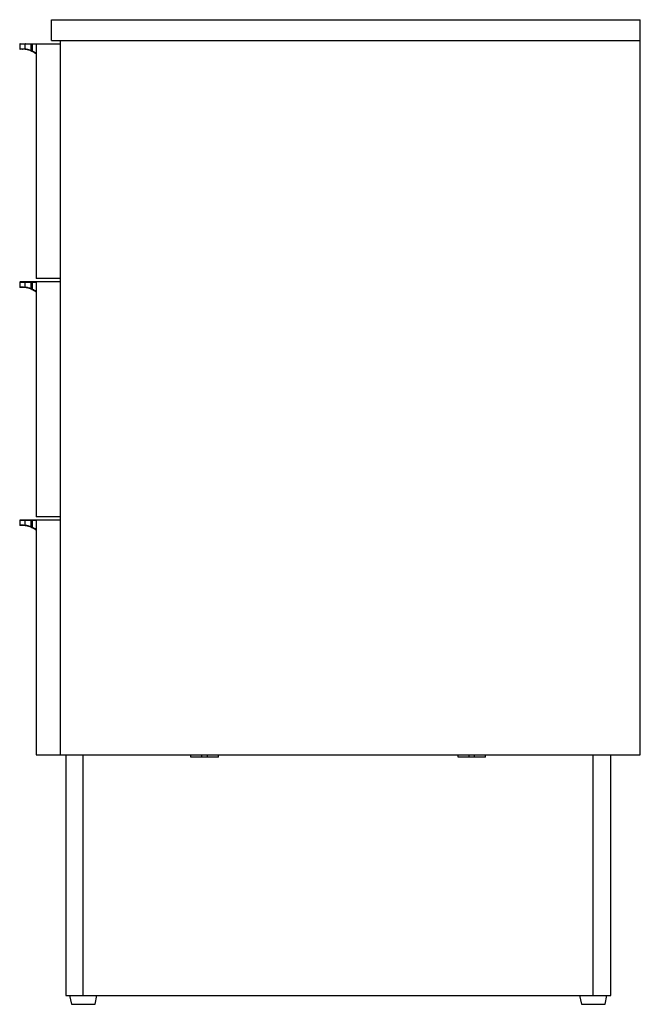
# Paper-space layout '_Right' of a CAD drawing. Header units: millimetres. Extents: x -37 to 530, y -550 to 350.
import ezdxf

# ---------------------------------------------------------------- set-up
doc = ezdxf.new("R2010")
doc.units = ezdxf.units.MM

psp = doc.layouts.new('_Right')

# ---------------------------------------------------------------- linework, layer by layer
at = {"color": 7, "linetype": 'Continuous', "lineweight": 25}
for p, q in [((-7.94, 331), (-7.94, 350)), ((-7.94, 350), (530, 350)), ((530, -322), (530, 350)), ((-37, 327.5), (-37, 323.5)), ((-22, 327.5), (-37, 327.5)), ((-36.5, 328), (0, 328)), ((-32.07, 323.33), (-32.07, 327.5)), ((-26.72, 327.5), (-26.72, 322.01)), ((-25.28, 321.39), (-25.28, 327.5)), ((-22, 328), (-22, 113.33)), ((-7.94, 331), (530, 331)), ((0, 331), (0, -322)), ((-34.36, 323), (-36.5, 323)), ((-37, 109.83), (-37, 105.83)), ((-22, 109.83), (-37, 109.83)), ((0, 110.33), (-36.5, 110.33)), ((-32.07, 105.66), (-32.07, 109.83)), ((-26.72, 109.83), (-26.72, 104.34)), ((-25.28, 103.73), (-25.28, 109.83)), ((0, 113.33), (-22, 113.33)), ((-22, 110.33), (-22, -104.33)), ((-34.36, 105.33), (-36.5, 105.33)), ((-37, -107.83), (-37, -111.83)), ((-22, -107.83), (-37, -107.83)), ((0, -107.33), (-36.5, -107.33)), ((-32.07, -112), (-32.07, -107.83)), ((-26.72, -107.83), (-26.72, -113.33)), ((-25.28, -113.94), (-25.28, -107.83)), ((0, -104.33), (-22, -104.33)), ((-22, -107.33), (-22, -322)), ((-34.36, -112.33), (-36.5, -112.33)), ((-22, -322), (530, -322)), ((5, -322), (5, -542)), ((21, -542), (21, -322)), ((119.5, -324), (119.5, -322)), ((144.5, -324), (119.5, -324)), ((129.5, -324), (129.5, -322)), ((134.5, -324), (134.5, -322)), ((144.5, -324), (144.5, -322)), ((363.5, -324), (363.5, -322)), ((388.5, -324), (363.5, -324)), ((373.5, -324), (373.5, -322)), ((378.5, -324), (378.5, -322)), ((388.5, -324), (388.5, -322)), ((487, -542), (487, -322)), ((503, -542), (503, -322)), ((5, -542), (503, -542)), ((8.5, -542), (10.2, -550)), ((31.8, -550), (33.5, -542)), ((474.5, -542), (476.2, -550)), ((497.8, -550), (499.5, -542)), ((10.2, -550), (31.8, -550)), ((476.2, -550), (497.8, -550))]:
    psp.add_line(p, q, dxfattribs=at)
at = {"color": 8, "linetype": 'Continuous', "lineweight": 25}
for p, q in [((-37, 323.5), (-34.8, 323.5)), ((-37, 105.83), (-34.8, 105.83)), ((-37, -111.83), (-34.8, -111.83))]:
    psp.add_line(p, q, dxfattribs=at)
at = {"color": 7, "linetype": 'Continuous', "lineweight": 25}
for centre, radius, start, end in [((-36.5, 327.5), 0.5, 90, 180), ((-31.63, 327.57), 0.445, 102.35491, 188.48227), ((-24.6, 327.62), 2.12, 169.78935, 183.37141), ((-27.4, 327.62), 2.12, 356.62859, 10.21065), ((-36.5, 323.5), 0.5, 180, 270), ((-34.33, 323.47), 0.469, 176.0518, 265.41384), ((-31.65, 323.24), 0.428, 167.79548, 251.16056), ((-24.71, 321.07), 2.21, 154.8953, 167.60233), ((-27.52, 322.35), 2.44, 324.75306, 336.85902), ((-36.5, 109.83), 0.5, 90, 180), ((-31.63, 109.9), 0.445, 102.35491, 188.48227), ((-24.6, 109.96), 2.12, 169.78935, 183.37141), ((-27.4, 109.96), 2.12, 356.62859, 10.21065), ((-36.5, 105.83), 0.5, 180, 270), ((-34.33, 105.8), 0.469, 176.0518, 265.41384), ((-31.65, 105.57), 0.428, 167.79548, 251.16056), ((-24.71, 103.4), 2.21, 154.8953, 167.60233), ((-27.52, 104.68), 2.44, 324.75306, 336.85902), ((-36.5, -107.83), 0.5, 90, 180), ((-31.63, -107.77), 0.445, 102.35491, 188.48227), ((-24.6, -107.71), 2.12, 169.78935, 183.37141), ((-27.4, -107.71), 2.12, 356.62859, 10.21065), ((-36.5, -111.83), 0.5, 180, 270), ((-34.33, -111.87), 0.469, 176.0518, 265.41384), ((-31.65, -112.09), 0.428, 167.79548, 251.16056), ((-24.71, -114.26), 2.21, 154.8953, 167.60233), ((-27.52, -112.98), 2.44, 324.75306, 336.85902)]:
    psp.add_arc(centre, radius, start, end, dxfattribs=at)
for points in [[(-34.8, 323.5), (-34.04, 323.5), (-33.13, 323.46), (-32.07, 323.33)], [(-31.85, 322.84), (-32.84, 322.97), (-33.67, 323), (-34.36, 323)], [(-31.79, 322.83), (-31.81, 322.84), (-31.83, 322.84), (-31.85, 322.84)], [(-26.87, 321.54), (-27.11, 321.64), (-27.35, 321.73), (-27.59, 321.82)], [(-26.25, 321.28), (-26.46, 321.37), (-26.67, 321.46), (-26.87, 321.54)], [(-26.72, 322.01), (-26.23, 321.82), (-25.75, 321.62), (-25.28, 321.39)], [(-25.53, 320.94), (-25.77, 321.06), (-26.01, 321.17), (-26.25, 321.28)], [(-26.25, 321.28), (-26.01, 321.17), (-25.77, 321.06), (-25.53, 320.94)], [(-34.8, 105.83), (-34.04, 105.83), (-33.13, 105.8), (-32.07, 105.66)], [(-31.85, 105.18), (-32.84, 105.3), (-33.67, 105.33), (-34.36, 105.33)], [(-31.79, 105.17), (-31.81, 105.17), (-31.83, 105.17), (-31.85, 105.18)], [(-26.87, 103.88), (-27.11, 103.97), (-27.35, 104.06), (-27.59, 104.15)], [(-26.25, 103.61), (-26.46, 103.71), (-26.67, 103.79), (-26.87, 103.88)], [(-26.72, 104.34), (-26.23, 104.15), (-25.75, 103.95), (-25.28, 103.73)], [(-25.53, 103.28), (-25.77, 103.39), (-26.01, 103.51), (-26.25, 103.61)], [(-26.25, 103.61), (-26.01, 103.51), (-25.77, 103.39), (-25.53, 103.28)], [(-34.8, -111.83), (-34.04, -111.83), (-33.13, -111.87), (-32.07, -112)], [(-31.85, -112.49), (-32.84, -112.37), (-33.67, -112.33), (-34.36, -112.33)], [(-31.79, -112.5), (-31.81, -112.5), (-31.83, -112.49), (-31.85, -112.49)], [(-26.87, -113.79), (-27.11, -113.69), (-27.35, -113.6), (-27.59, -113.52)], [(-26.25, -114.05), (-26.46, -113.96), (-26.67, -113.87), (-26.87, -113.79)], [(-26.72, -113.33), (-26.23, -113.51), (-25.75, -113.72), (-25.28, -113.94)], [(-25.53, -114.39), (-25.77, -114.27), (-26.01, -114.16), (-26.25, -114.05)], [(-26.25, -114.05), (-26.01, -114.16), (-25.77, -114.27), (-25.53, -114.39)]]:
    psp.add_open_spline(points, degree=3, dxfattribs=at)
for points, knots in [([(-32.07, 323.33), (-31.7, 323.28), (-31.3, 323.23), (-30.67, 323.12), (-30.46, 323.08), (-30.01, 322.98), (-29.79, 322.93), (-29.1, 322.77), (-28.63, 322.64), (-27.68, 322.36), (-27.2, 322.19), (-26.72, 322.01)], [0, 0, 0, 0, 0.25, 0.25, 0.375, 0.375, 0.5, 0.5, 0.75, 0.75, 1, 1, 1, 1]), ([(-27.59, 321.82), (-27.97, 321.95), (-28.35, 322.08), (-29.09, 322.3), (-29.46, 322.39), (-30.54, 322.65), (-31.2, 322.76), (-31.79, 322.83)], [0, 0, 0, 0, 0.25, 0.25, 0.5, 0.5, 1, 1, 1, 1]), ([(-22, 318.67), (-22.36, 318.96), (-23.37, 319.79), (-24.68, 320.49), (-25.53, 320.94)], [0, 0, 0, 0, 0.351449, 1, 1, 1, 1]), ([(-32.07, 105.66), (-31.7, 105.62), (-31.3, 105.56), (-30.67, 105.45), (-30.46, 105.41), (-30.01, 105.32), (-29.79, 105.27), (-29.1, 105.1), (-28.63, 104.98), (-27.68, 104.69), (-27.2, 104.52), (-26.72, 104.34)], [0, 0, 0, 0, 0.25, 0.25, 0.375, 0.375, 0.5, 0.5, 0.75, 0.75, 1, 1, 1, 1]), ([(-27.59, 104.15), (-27.97, 104.29), (-28.35, 104.41), (-29.09, 104.63), (-29.46, 104.73), (-30.54, 104.98), (-31.2, 105.09), (-31.79, 105.17)], [0, 0, 0, 0, 0.25, 0.25, 0.5, 0.5, 1, 1, 1, 1]), ([(-22, 101), (-22.36, 101.29), (-23.37, 102.13), (-24.68, 102.83), (-25.53, 103.28)], [0, 0, 0, 0, 0.351449, 1, 1, 1, 1]), ([(-32.07, -112), (-31.7, -112.05), (-31.3, -112.11), (-30.67, -112.22), (-30.46, -112.26), (-30.01, -112.35), (-29.79, -112.4), (-29.1, -112.56), (-28.63, -112.69), (-27.68, -112.98), (-27.2, -113.14), (-26.72, -113.33)], [0, 0, 0, 0, 0.25, 0.25, 0.375, 0.375, 0.5, 0.5, 0.75, 0.75, 1, 1, 1, 1]), ([(-27.59, -113.52), (-27.97, -113.38), (-28.35, -113.26), (-29.09, -113.04), (-29.46, -112.94), (-30.54, -112.69), (-31.2, -112.58), (-31.79, -112.5)], [0, 0, 0, 0, 0.25, 0.25, 0.5, 0.5, 1, 1, 1, 1]), ([(-22, -116.67), (-22.36, -116.37), (-23.37, -115.54), (-24.68, -114.84), (-25.53, -114.39)], [0, 0, 0, 0, 0.351449, 1, 1, 1, 1])]:
    psp.add_open_spline(points, degree=3, knots=knots, dxfattribs=at)
at = {"color": 8, "linetype": 'Continuous', "lineweight": 25}
for points in [[(-25.28, 321.39), (-24.18, 320.86), (-22.98, 320.27), (-22.08, 319.56), (-22, 319.5)], [(-25.28, 103.73), (-24.18, 103.19), (-22.98, 102.6), (-22.08, 101.89), (-22, 101.83)], [(-25.28, -113.94), (-24.18, -114.48), (-22.98, -115.07), (-22.08, -115.78), (-22, -115.84)]]:
    psp.add_open_spline(points, degree=3, knots=[0, 0, 0, 0, 0.913011, 1, 1, 1, 1], dxfattribs=at)

doc.saveas('drawing.dxf')
